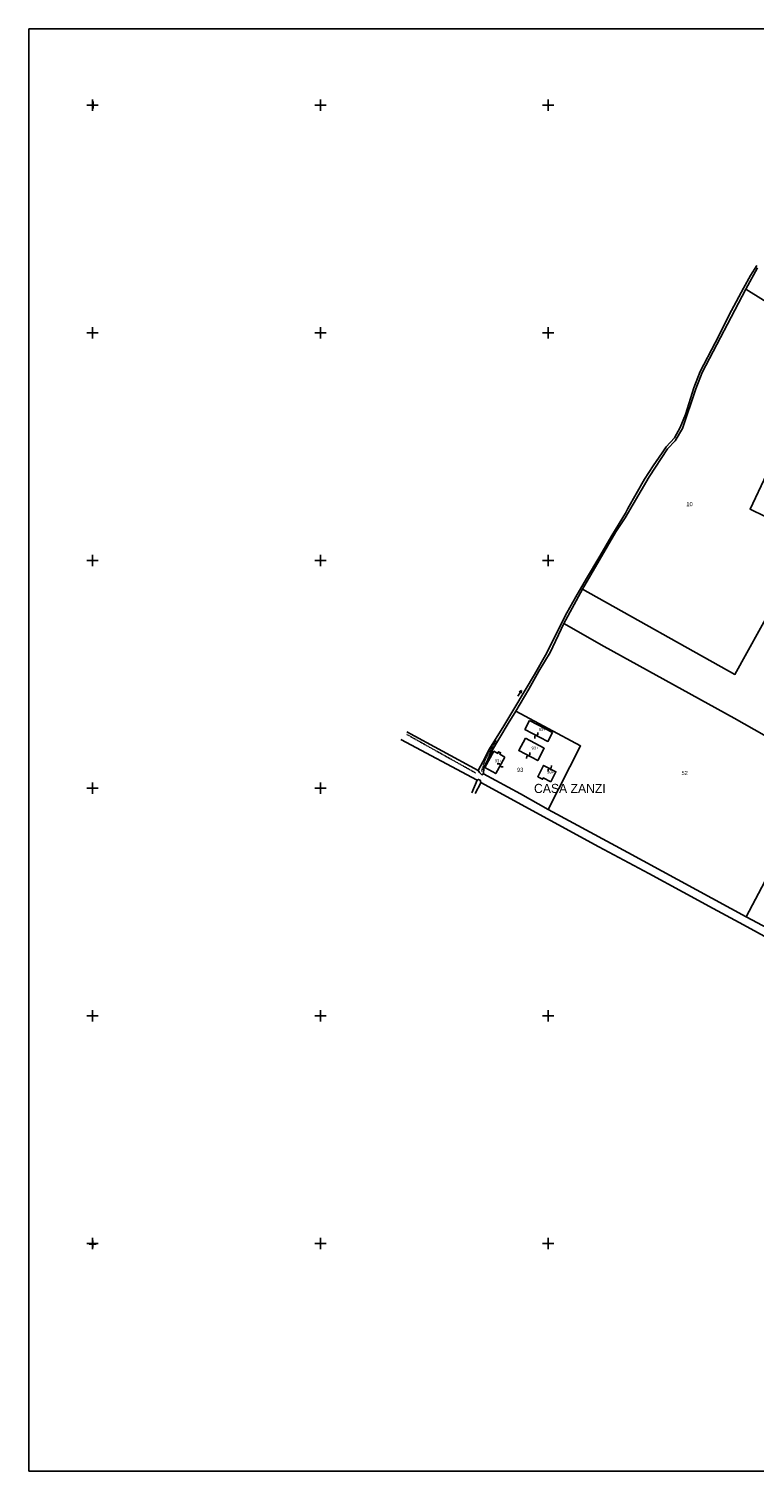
# Model space of a CAD drawing. Header units: metres. Extents: x 15344 to 17238, y -20400 to -19133.
# Tile 1 of 6: x 15344 to 15981, y -20400 to -19133. Entities that reach past the tile are written whole.
import ezdxf

# ---------------------------------------------------------------- set-up
doc = ezdxf.new("R2010")
doc.units = ezdxf.units.M
doc.linetypes.add('CONTINUA', pattern=[0])
doc.linetypes.add('TRATTO-PUNTO', pattern=[0.4, 0.15, -0.125, 0, -0.125])
for name, color, linetype in [('CONFINE', 3, 'CONTINUA'), ('FABBRICATI', 1, 'CONTINUA'), ('LINEEVARIE', 6, 'CONTINUA'), ('PARTICELLE', 7, 'CONTINUA'), ('SIMBOLI', 6, 'CONTINUA'), ('TESTI', 3, 'CONTINUA')]:
    doc.layers.add(name, color=color, linetype=linetype)

# ---------------------------------------------------------------- blocks, each defined once
blk = doc.blocks.new('3', base_point=(5, 5))
at = {"layer": 'SIMBOLI'}
for p, q in [((0, 5), (10, 5)), ((5, 0), (5, 10))]:
    blk.add_line(p, q, dxfattribs=at)
blk = doc.blocks.new('6', base_point=(8, 5))
at = {"layer": 'SIMBOLI'}
for p in [(2, 5), (6, 6), (6, 4)]:
    blk.add_line(p, (8, 5), dxfattribs=at)
blk = doc.blocks.new('1', base_point=(5, 5))
at = {"layer": 'SIMBOLI'}
for p, q in [((2, 5), (8, 5)), ((5, 2), (5, 8))]:
    blk.add_line(p, q, dxfattribs=at)
blk = doc.blocks.new('9', base_point=(5, 5))
at = {"layer": 'SIMBOLI'}
for p, q in [((2, 5), (4, 6)), ((4, 6), (6, 4)), ((6, 4), (8, 5))]:
    blk.add_line(p, q, dxfattribs=at)

msp = doc.modelspace()

# ---------------------------------------------------------------- linework, layer by layer
at = {"layer": 'CONFINE'}
msp.add_lwpolyline([(15983.886, -19343.035), (15973.475, -19361.731), (15935.351, -19434.942), (15929.671, -19449.095), (15918.112, -19484.186), (15911.568, -19494.883), (15904.923, -19502.083), (15888.597, -19526.469), (15867.693, -19562.441), (15859.552, -19574.938), (15830.031, -19625.261), (15813.728, -19655.398), (15801.686, -19680.895), (15791.765, -19697.217), (15783.067, -19713.202), (15771.476, -19732.254), (15764.878, -19743.099), (15750.283, -19767.696), (15743.527, -19782.594), (15743.152, -19787.502), (15775.664, -19805.135), (15800.134, -19818.883), (15803.689, -19820.88), (15870.028, -19856.417), (15973.867, -19913.102), (16031.785, -19943.911)], dxfattribs=at)
at = {"layer": 'FABBRICATI'}
for points in [[(15783.726, -19740.56), (15779.551, -19748.382), (15799.825, -19759.031), (15803.905, -19751.265), (15783.726, -19740.56)], [(15780.208, -19756.136), (15774.218, -19767.016), (15790.84, -19775.866), (15796.607, -19765.033), (15780.208, -19756.136)], [(15761.882, -19772.701), (15757.486, -19770.267), (15758.218, -19768.922), (15756.54, -19768.035), (15755.734, -19769.471), (15752.347, -19767.661), (15744.432, -19781.993), (15753.982, -19787.198), (15761.882, -19772.701)], [(15802.338, -19794.38), (15806.836, -19785.659), (15796.014, -19780.033), (15790.855, -19789.991), (15795.155, -19792.215), (15795.756, -19791.033), (15802.338, -19794.38)]]:
    msp.add_lwpolyline(points, close=True, dxfattribs=at)
at = {"layer": 'LINEEVARIE', "color": 2}
msp.add_lwpolyline([(15344, -20400), (15344, -19133), (17238, -19133), (17238, -20400), (15344, -20400)], dxfattribs=at)
at = {"layer": 'LINEEVARIE'}
for points in [[(15738.427, -19784.548), (15742.594, -19776.907), (15748.02, -19766.347), (15760.066, -19746.864), (15770.716, -19729.185), (15788.02, -19700.203), (15798.792, -19681.158), (15806.884, -19665.013), (15816.285, -19646.05), (15824.245, -19632.081), (15833.657, -19615.854), (15845.453, -19596.114), (15856.008, -19578.028), (15867.954, -19558.392), (15869.84, -19554.215), (15884.611, -19528.591), (15892.287, -19516.745), (15900.157, -19505.51), (15903.581, -19500.139), (15910.846, -19492.239), (15915.794, -19483.141), (15920.523, -19471.659), (15927.956, -19448.413), (15933.589, -19434.056), (15946.528, -19408.862), (15960.935, -19380.295), (15971.407, -19360.891), (15977.603, -19349.683), (15983.157, -19340.847)], [(15675.871, -19750.533), (15738.427, -19784.548)], [(15670.653, -19757.145), (15737.545, -19793.045)], [(15738.427, -19784.548), (15739.669, -19786.389), (15741.875, -19788.193), (15743.152, -19787.502)], [(15733.023, -19804.226), (15737.545, -19793.045)], [(15740.876, -19795.096), (15740.96, -19795.373), (15735.856, -19804.722)], [(15737.545, -19793.045), (15738.721, -19792.352), (15740.282, -19793.134), (15740.876, -19795.096)], [(15740.876, -19795.096), (15844.585, -19851.65), (15888.425, -19875.066), (15918.621, -19891.5), (15944.843, -19905.65), (15971.516, -19920.161), (15996.179, -19933.427), (16021.041, -19946.899), (16050.134, -19962.407), (16081.941, -19979.725), (16119.812, -19998.548), (16170.6, -20022.012), (16189.489, -20031.145), (16235.846, -20052.367), (16256.609, -20061.678), (16294.813, -20082.026), (16327.211, -20100.568), (16338.936, -20107.016), (16359.386, -20120.476), (16363.72, -20125.957), (16342.2, -20165.972)]]:
    msp.add_lwpolyline(points, dxfattribs=at)
at = {"layer": 'LINEEVARIE', "linetype": 'TRATTO-PUNTO'}
for points in [[(15675.536, -19752.656), (15736.066, -19786.54)], [(15741.403, -19785.704), (15744.544, -19775.314), (15754.223, -19758.178)]]:
    msp.add_lwpolyline(points, dxfattribs=at)
at = {"layer": 'PARTICELLE'}
for points in [[(15983.886, -19343.035), (15973.475, -19361.731), (15973.475, -19361.731), (16046.418, -19407.138)], [(16020.505, -19463.503), (15977.354, -19554.878), (16029.935, -19580.697)], [(16029.935, -19580.697), (15963.965, -19700.115), (15830.031, -19625.261), (15813.728, -19655.398), (15849.183, -19675.693), (15963.464, -19738.656), (16042.299, -19783.437)]]:
    msp.add_lwpolyline(points, dxfattribs=at)
for points in [[(15830.031, -19625.261), (15963.965, -19700.115), (16029.935, -19580.697), (15977.354, -19554.878), (16020.505, -19463.503), (16046.418, -19407.138), (15973.475, -19361.731), (15935.351, -19434.942), (15929.671, -19449.095), (15918.112, -19484.186), (15911.568, -19494.883), (15904.923, -19502.083), (15888.597, -19526.469), (15867.693, -19562.441), (15859.552, -19574.938), (15830.031, -19625.261)], [(15973.867, -19913.102), (16042.299, -19783.437), (15963.464, -19738.656), (15849.183, -19675.693), (15813.728, -19655.398), (15801.686, -19680.895), (15791.765, -19697.217), (15783.067, -19713.202), (15771.476, -19732.254), (15828.405, -19762.951), (15800.134, -19818.883), (15803.689, -19820.88), (15870.028, -19856.417), (15973.867, -19913.102)], [(15764.878, -19743.099), (15750.283, -19767.696), (15743.527, -19782.594), (15743.152, -19787.502), (15775.664, -19805.135), (15800.134, -19818.883), (15828.405, -19762.951), (15771.476, -19732.254), (15764.878, -19743.099)], [(16031.785, -19943.911), (16099.69, -19815.723), (16042.299, -19783.437), (15973.867, -19913.102), (16031.785, -19943.911)]]:
    msp.add_lwpolyline(points, close=True, dxfattribs=at)

# ---------------------------------------------------------------- block references
at = {"layer": 'SIMBOLI'}
for name, p in [('3', (15400, -19200)), ('3', (15600, -19200)), ('3', (15800, -19200)), ('1', (15400.395, -19199.943)), ('3', (15400, -19400)), ('3', (15600, -19400)), ('3', (15800, -19400)), ('3', (15400, -19600)), ('3', (15600, -19600)), ('3', (15800, -19600)), ('3', (15400, -19800)), ('3', (15600, -19800)), ('3', (15400, -20000)), ('3', (15600, -20000)), ('3', (15800, -20000)), ('3', (15400, -20200)), ('3', (15600, -20200)), ('3', (15800, -20200)), ('1', (15400.098, -20200.491))]:
    msp.add_blockref(name, p, dxfattribs=at)
for name, p, rotation in [('6', (15776.548, -19714.212), 58.904), ('9', (15789.688, -19753.707), 62.285), ('9', (15757.932, -19779.949), 151.444), ('9', (15782.529, -19771.441), 61.999), ('9', (15801.425, -19782.846), 242.551)]:
    msp.add_blockref(name, p, dxfattribs=dict(at, rotation=rotation))

# ---------------------------------------------------------------- texts
at = {"layer": 'FABBRICATI', "color": 7}
for p in [(15791.689, -19749.796), (15785.434, -19766.001), (15753.129, -19777.43), (15799.168, -19787.207)]:
    msp.add_text('93+', height=2.6, dxfattribs=at).set_placement(p)
at = {"layer": 'PARTICELLE', "color": 7}
for s, p in [('10', (15921.397, -19552.312)), ('93', (15772.638, -19785.707)), ('52', (15917.106, -19788.461))]:
    msp.add_text(s, height=3.6, dxfattribs=at).set_placement(p)
at = {"layer": 'TESTI', "color": 3}
msp.add_text('CASA ZANZI', height=8, dxfattribs=at).set_placement((15787.572, -19804.274))

doc.saveas('drawing.dxf')
